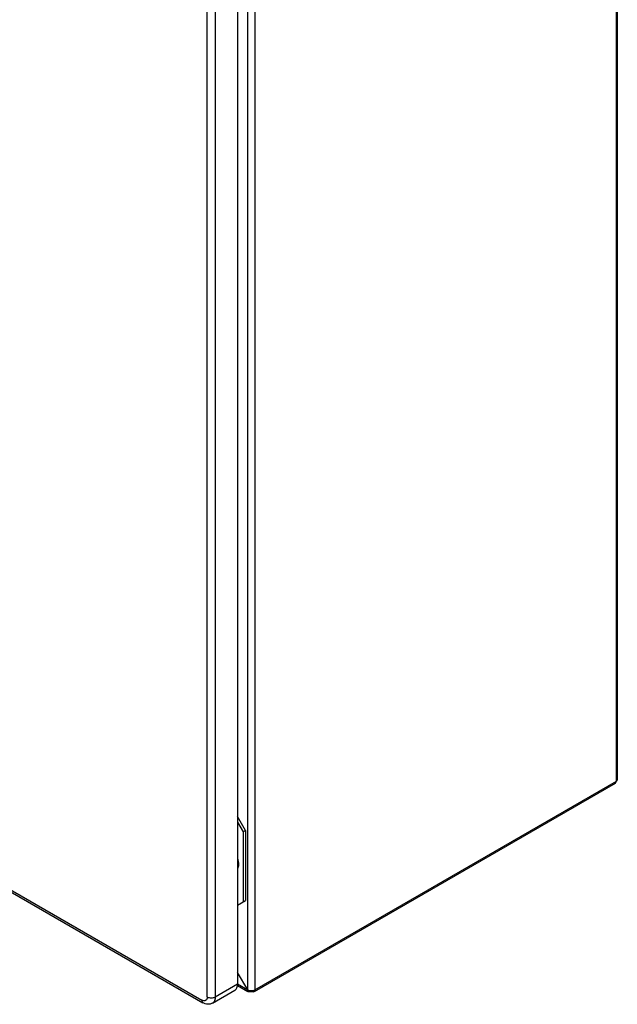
# Model space of a CAD drawing. Header units: millimetres. Extents: x 105 to 634, y 79 to 951.
# Tile 6 of 13: x 369 to 634, y 79 to 515. Entities that reach past the tile are written whole.
import ezdxf

# ---------------------------------------------------------------- set-up
doc = ezdxf.new("R2010")
doc.units = ezdxf.units.MM
doc.header["$LTSCALE"] = 67.025737
doc.layers.get('0').update_dxf_attribs({"linetype": 'CONTINUOUS'})
doc.layers.add('PART', color=7, linetype='CONTINUOUS')
doc.layers.add('PART_1', color=7, linetype='CONTINUOUS')

msp = doc.modelspace()

# ---------------------------------------------------------------- linework, layer by layer
at = {"color": 7, "linetype": 'Continuous'}
for p, q in [((469.2, 156.34), (465.66, 162.46)), ((465.66, 160.01), (468.14, 155.72)), ((468.14, 155.72), (469.2, 156.34)), ((468.14, 155.72), (468.14, 124.7)), ((469.2, 156.34), (469.2, 125.31)), ((466.12, 141.8), (466.12, 141.82)), ((466.17, 141.78), (466.17, 141.79)), ((465.66, 123.27), (469.2, 125.31))]:
    msp.add_line(p, q, dxfattribs=at)
msp.add_arc((463.14, 142.15), 3.05, 352.5662, 353.1148, dxfattribs=at)
for points, knots in [([(466.17, 141.79), (466.16, 141.95), (466.07, 142.59), (465.89, 143.21), (465.71, 143.67)], [0, 0, 0, 0, 0.237569, 1, 1, 1, 1]), ([(465.71, 140.64), (465.73, 140.67), (465.84, 140.8), (465.92, 140.95), (465.98, 141.06)], [0, 0, 0, 0, 0.241859, 1, 1, 1, 1]), ([(465.71, 139.55), (465.73, 139.58), (465.83, 139.72), (465.9, 139.86), (465.95, 139.98)], [0, 0, 0, 0, 0.243061, 1, 1, 1, 1]), ([(465.95, 139.98), (465.99, 140.08), (466.14, 140.51), (466.19, 140.98), (466.19, 141.33)], [0, 0, 0, 0, 0.231107, 1, 1, 1, 1]), ([(465.98, 141.06), (466, 141.12), (466.09, 141.34), (466.14, 141.57), (466.16, 141.75)], [0, 0, 0, 0, 0.236814, 1, 1, 1, 1]), ([(466.19, 141.33), (466.19, 141.37), (466.19, 141.52), (466.18, 141.67), (466.17, 141.78)], [0, 0, 0, 0, 0.245117, 1, 1, 1, 1])]:
    msp.add_open_spline(points, degree=3, knots=knots, dxfattribs=at)
at = {"layer": 'PART', "color": 7, "linetype": 'Continuous'}
for p, q in [((465.66, 646.48), (465.66, 88.32)), ((452.23, 82.61), (452.23, 640.77)), ((455.76, 640.77), (455.76, 82.61)), ((107.79, 278.6), (449.75, 81.18)), ((108.31, 277.46), (450.27, 80.03)), ((455.76, 82.61), (465.66, 88.32)), ((454.52, 79.86), (464.42, 85.57)), ((450.27, 80.03), (449.75, 81.18))]:
    msp.add_line(p, q, dxfattribs=at)
for points, knots in [([(464.42, 85.58), (464.82, 85.81), (465.52, 86.68), (465.66, 87.75), (465.66, 88.32)], [0, 0, 0, 0, 0.449166, 1, 1, 1, 1]), ([(452.23, 82.61), (452.23, 82.27), (452.14, 81.65), (451.55, 80.91), (450.62, 80.77), (450.04, 81.01), (449.75, 81.18)], [0, 0, 0, 0, 0.275396, 0.500002, 0.724606, 1, 1, 1, 1]), ([(454.52, 79.86), (453.89, 79.49), (452.35, 79.16), (450.91, 79.66), (450.27, 80.03)], [0, 0, 0, 0, 0.497821, 1, 1, 1, 1]), ([(452.23, 82.61), (452.75, 82.3), (453.99, 82.06), (455.24, 82.3), (455.76, 82.61)], [0, 0, 0, 0, 0.500001, 1, 1, 1, 1]), ([(455.76, 82.61), (455.76, 82.03), (455.62, 80.97), (454.92, 80.09), (454.52, 79.86)], [0, 0, 0, 0, 0.550825, 1, 1, 1, 1])]:
    msp.add_open_spline(points, degree=3, knots=knots, dxfattribs=at)
at = {"layer": 'PART_1', "color": 7, "linetype": 'Continuous'}
for p, q in [((633.36, 178.2), (633.36, 746.16)), ((633.75, 746.71), (633.75, 178.75)), ((470.12, 85.75), (470.12, 653.71)), ((473.23, 653.71), (473.23, 85.75)), ((473.12, 84.95), (632.9, 177.19)), ((473.23, 85.75), (633.36, 178.2)), ((632.9, 177.19), (633.36, 178.2)), ((470.12, 85.75), (465.66, 93.47)), ((465.6, 87.61), (470.22, 84.95)), ((465.66, 88.32), (470.12, 85.75)), ((470.57, 84.74), (470.12, 85.75)), ((471.67, 84.85), (470.57, 84.74)), ((471.67, 85.38), (471.67, 84.85)), ((472.77, 84.74), (471.67, 84.85)), ((473.23, 85.75), (472.77, 84.74))]:
    msp.add_line(p, q, dxfattribs=at)
for centre, radius, start, end in [((633.3, 178.75), 0.454, 352.1672, 359.8405), ((465.75, 142.61), 1.63, 270.178, 273.325), ((465.75, 142.53), 1.55, 273.3194, 277.2748)]:
    msp.add_arc(centre, radius, start, end, dxfattribs=at)
msp.add_open_spline([(633.36, 178.2), (633.41, 178.23), (633.58, 178.35), (633.73, 178.54), (633.75, 178.69)], degree=3, knots=[0, 0, 0, 0, 0.289904, 1, 1, 1, 1], dxfattribs=at)
for points in [[(470.12, 85.75), (470.3, 85.64), (470.5, 85.57), (470.7, 85.51)], [(470.7, 85.51), (471.02, 85.42), (471.35, 85.38), (471.67, 85.38)], [(471.67, 85.38), (472, 85.38), (472.33, 85.42), (472.64, 85.51)], [(472.64, 85.51), (472.84, 85.57), (473.04, 85.64), (473.23, 85.75)]]:
    msp.add_open_spline(points, degree=3, dxfattribs=at)

doc.saveas('drawing.dxf')
